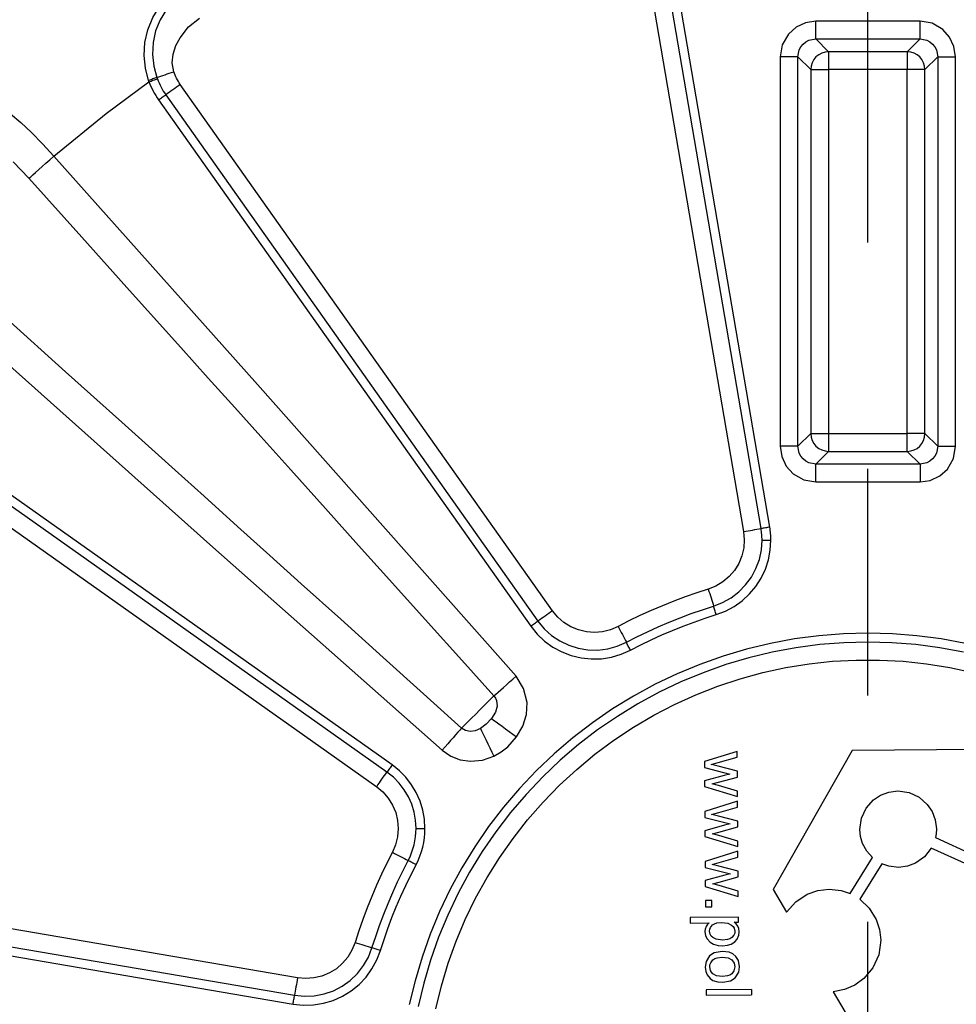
# Model space of a CAD drawing. Header units: millimetres. Extents: x 196 to 1773810, y -221320 to 153872.
# Tile 103 of 256: x 1115077 to 1115339, y -195476 to -195200. Entities that reach past the tile are written whole.
import ezdxf

# ---------------------------------------------------------------- set-up
doc = ezdxf.new("R2010")
doc.units = ezdxf.units.MM
doc.linetypes.add('CENTER', pattern=[50.8, 31.75, -6.35, 6.35, -6.35])
doc.layers.get('Defpoints').update_dxf_attribs({"lineweight": 18})
doc.layers.add('00_Основной', color=163, linetype='Continuous', lineweight=40)
doc.layers.add('ТМ-размеры', color=25, linetype='Continuous', lineweight=20)
doc.styles.add('SFINKS', font='SFINKS.shx', dxfattribs={"width": 0.7, "oblique": 15})
doc.dimstyles.new('кира-50', dxfattribs={"dimtxt": 150, "dimasz": 40, "dimexe": 15, "dimexo": 0, "dimgap": 20, "dimtad": 1, "dimdec": 0, "dimrnd": 5, "dimdsep": 46, "dimtxsty": 'SFINKS', "dimblk1": 'OBLIQUE', "dimblk2": 'OBLIQUE', "dimsah": 1, "dimcen": 2.5, "dimclrd": 252, "dimclre": 252, "dimclrt": 252, "dimadec": 0, "dimazin": 0, "dimtfac": 1, "dimtdec": 0, "dimtofl": 0, "dimtmove": 0, "dimatfit": 3, "dimldrblk": 'OBLIQUE', "dimfxl": 15, "dimtfill": 1, "dimtolj": 1, "dimtzin": 0, "dimlwd": 20, "dimlwe": 20, "dimarcsym": 0})

# ---------------------------------------------------------------- blocks, each defined once
blk = doc.blocks.new('_Oblique')
at = {"color": 0, "linetype": 'ByBlock', "lineweight": -2}
blk.add_line((-0.5, -0.5), (0.5, 0.5), dxfattribs=at)
blk = doc.blocks.new('*D45')
at = {"layer": 'Defpoints', "color": 0, "linetype": 'ByBlock', "lineweight": 50, "transparency": 16777216}
for p in [(1116184.64, -194508.84), (1114444.55, -195856.77), (1116184.64, -195857.67)]:
    blk.add_point(p, dxfattribs=at)
at = {"layer": 'ТМ-размеры', "color": 252, "linetype": 'ByBlock', "lineweight": 20, "transparency": 16777216}
for p, q in [((1114444.55, -195856.77), (1114444.55, -194493.84)), ((1116184.64, -195857.67), (1116184.64, -194493.84)), ((1114444.55, -194508.84), (1116184.64, -194508.84))]:
    blk.add_line(p, q, dxfattribs=at)
at = {"layer": 'ТМ-размеры', "color": 252, "linetype": 'ByBlock', "lineweight": 20, "transparency": 16777216, "xscale": 40, "yscale": 40, "zscale": 40, "rotation": 180}
blk.add_blockref('_Oblique', (1114444.55, -194508.84), dxfattribs=at)
at = {"layer": 'ТМ-размеры', "color": 252, "linetype": 'ByBlock', "lineweight": 20, "transparency": 16777216, "xscale": 40, "yscale": 40, "zscale": 40}
blk.add_blockref('_Oblique', (1116184.64, -194508.84), dxfattribs=at)
at = {"layer": 'ТМ-размеры', "color": 252, "linetype": 'ByBlock', "transparency": 16777216, "insert": (1115314.59, -194413.84), "char_height": 150, "attachment_point": 5, "style": 'SFINKS', "bg_fill": 3, "box_fill_scale": 1.1, "bg_fill_color": 256, "bg_fill_true_color": 13158600, "bg_fill_transparency": 0}
blk.add_mtext('\\A1;1740', dxfattribs=at)
blk = doc.blocks.new('*D46')
at = {"layer": 'Defpoints', "color": 0, "linetype": 'ByBlock', "lineweight": 50, "transparency": 16777216}
for p in [(1115314.64, -194978.27), (1115314.64, -203390.23), (1116748.98, -203390.23)]:
    blk.add_point(p, dxfattribs=at)
at = {"layer": 'ТМ-размеры', "color": 252, "linetype": 'ByBlock', "lineweight": 20, "transparency": 16777216}
for p, q in [((1115314.64, -194978.27), (1116763.98, -194978.27)), ((1116748.98, -194978.27), (1116748.98, -203390.23)), ((1115314.64, -203390.23), (1116763.98, -203390.23))]:
    blk.add_line(p, q, dxfattribs=at)
at = {"layer": 'ТМ-размеры', "color": 252, "linetype": 'ByBlock', "lineweight": 20, "transparency": 16777216, "xscale": 40, "yscale": 40, "zscale": 40}
for p, rotation in [((1116748.98, -194978.27), 90), ((1116748.98, -203390.23), 270)]:
    blk.add_blockref('_Oblique', p, dxfattribs=dict(at, rotation=rotation))
at = {"layer": 'ТМ-размеры', "color": 252, "linetype": 'ByBlock', "transparency": 16777216, "insert": (1116653.98, -199184.25), "char_height": 150, "attachment_point": 5, "rotation": 90, "style": 'SFINKS', "bg_fill": 3, "box_fill_scale": 1.1, "bg_fill_color": 256, "bg_fill_true_color": 13158600, "bg_fill_transparency": 0}
blk.add_mtext('\\A1;8410', dxfattribs=at)

msp = doc.modelspace()

# ---------------------------------------------------------------- linework, layer by layer
at = {"color": 252, "linetype": 'CENTER', "lineweight": 25, "ltscale": 10}
msp.add_line((1115314.64, -203390.23, 0.2), (1115314.64, -194978.28, 0.2), dxfattribs=at)
at = {"layer": '00_Основной', "color": 252, "lineweight": 25, "ltscale": 10}
for p, q in [((1115249.26, -195165.12, 0.2), (1115279.76, -195343.29, 0.2)), ((1115284.68, -195342.44, 0.2), (1115254.17, -195164.29, 0.2)), ((1115287.14, -195342.02, 0.2), (1115256.62, -195163.87, 0.2)), ((1115329.27, -195200.17, 0.2), (1115300.01, -195200.17, 0.2)), ((1115300.01, -195205.16, 0.2), (1115329.27, -195205.16, 0.2)), ((1115300.01, -195205.16, 0.2), (1115303.6, -195208.74, 0.2)), ((1115329.27, -195205.16, 0.2), (1115325.68, -195208.74, 0.2)), ((1115290.06, -195210.14, 0.2), (1115290.06, -195319.37, 0.2)), ((1115295.03, -195319.37, 0.2), (1115295.03, -195210.14, 0.2)), ((1115295.03, -195210.14, 0.2), (1115298.62, -195213.71, 0.2)), ((1115325.68, -195208.74, 0.2), (1115303.6, -195208.74, 0.2)), ((1115334.25, -195210.14, 0.2), (1115330.66, -195213.71, 0.2)), ((1115334.25, -195210.14, 0.2), (1115334.25, -195319.37, 0.2)), ((1115339.23, -195319.37, 0.2), (1115339.23, -195210.14, 0.2)), ((1115298.62, -195213.71, 0.2), (1115298.62, -195315.8, 0.2)), ((1115303.6, -195213.71, 0.2), (1115303.6, -195315.8, 0.2)), ((1115325.68, -195213.71, 0.2), (1115303.6, -195213.71, 0.2)), ((1115325.68, -195315.8, 0.2), (1115325.68, -195213.71, 0.2)), ((1115330.66, -195315.8, 0.2), (1115330.66, -195213.71, 0.2)), ((1115226.18, -195365.47, 0.2), (1115121.78, -195217.92, 0.2)), ((1115117.71, -195220.8, 0.2), (1115222.11, -195368.36, 0.2)), ((1115115.68, -195222.24, 0.2), (1115220.08, -195369.8, 0.2)), ((1115181.18, -195408.69, 0.2), (1115033.64, -195304.28, 0.2)), ((1115179.74, -195410.72, 0.2), (1115032.18, -195306.33, 0.2)), ((1115029.31, -195310.4, 0.2), (1115176.87, -195414.8, 0.2)), ((1115295.03, -195319.37, 0.2), (1115298.62, -195315.8, 0.2)), ((1115303.6, -195315.8, 0.2), (1115325.68, -195315.8, 0.2)), ((1115334.25, -195319.37, 0.2), (1115330.66, -195315.8, 0.2)), ((1115303.6, -195320.78, 0.2), (1115300.01, -195324.35, 0.2)), ((1115303.6, -195320.78, 0.2), (1115325.68, -195320.78, 0.2)), ((1115329.27, -195324.35, 0.2), (1115325.68, -195320.78, 0.2)), ((1115329.27, -195324.35, 0.2), (1115300.01, -195324.35, 0.2)), ((1115300.01, -195329.33, 0.2), (1115329.27, -195329.33, 0.2)), ((1115278, -195404.91, 0.2), (1115268.77, -195407.78, 0.2)), ((1115278, -195406.55, 0.2), (1115278, -195404.91, 0.2)), ((1115310.23, -195404.67, 0.2), (1115288.1, -195443.66, 0.2)), ((1115355.06, -195404.33, 0.2), (1115310.23, -195404.67, 0.2)), ((1115268.77, -195407.78, 0.2), (1115268.79, -195409.43, 0.2)), ((1115270.7, -195408.6, 0.2), (1115272.68, -195408.06, 0.2)), ((1115278.03, -195410.48, 0.2), (1115272.61, -195409.06, 0.2)), ((1115272.68, -195408.06, 0.2), (1115278, -195406.55, 0.2)), ((1115268.79, -195409.43, 0.2), (1115275.91, -195411.25, 0.2)), ((1115274.33, -195411.63, 0.2), (1115268.82, -195413.14, 0.2)), ((1115275.91, -195411.25, 0.2), (1115274.33, -195411.63, 0.2)), ((1115278.04, -195412.1, 0.2), (1115278.03, -195410.48, 0.2)), ((1115268.82, -195413.14, 0.2), (1115268.83, -195414.76, 0.2)), ((1115270.93, -195413.98, 0.2), (1115272.7, -195413.52, 0.2)), ((1115272.72, -195414.51, 0.2), (1115270.93, -195413.98, 0.2)), ((1115272.7, -195413.52, 0.2), (1115278.04, -195412.1, 0.2)), ((1115278.07, -195416.06, 0.2), (1115272.72, -195414.51, 0.2)), ((1115268.83, -195414.76, 0.2), (1115278.08, -195417.58, 0.2)), ((1115278.08, -195417.58, 0.2), (1115278.07, -195416.06, 0.2)), ((1115278.1, -195418.91, 0.2), (1115268.88, -195421.78, 0.2)), ((1115278.11, -195420.55, 0.2), (1115278.1, -195418.91, 0.2)), ((1115268.88, -195421.78, 0.2), (1115268.88, -195423.44, 0.2)), ((1115270.8, -195422.61, 0.2), (1115272.79, -195422.07, 0.2)), ((1115272.79, -195422.07, 0.2), (1115278.11, -195420.55, 0.2)), ((1115268.88, -195423.44, 0.2), (1115276.01, -195425.25, 0.2)), ((1115274.43, -195425.63, 0.2), (1115268.91, -195427.14, 0.2)), ((1115278.14, -195424.48, 0.2), (1115272.72, -195423.07, 0.2)), ((1115276.01, -195425.25, 0.2), (1115274.43, -195425.63, 0.2)), ((1115278.16, -195426.09, 0.2), (1115278.14, -195424.48, 0.2)), ((1115268.91, -195427.14, 0.2), (1115268.93, -195428.76, 0.2)), ((1115271.04, -195428, 0.2), (1115272.79, -195427.53, 0.2)), ((1115272.84, -195428.5, 0.2), (1115271.04, -195428, 0.2)), ((1115272.79, -195427.53, 0.2), (1115278.16, -195426.09, 0.2)), ((1115278.18, -195430.07, 0.2), (1115272.84, -195428.5, 0.2)), ((1115268.93, -195428.76, 0.2), (1115278.2, -195431.6, 0.2)), ((1115278.2, -195431.6, 0.2), (1115278.18, -195430.07, 0.2)), ((1115333.57, -195429.08, 0.2), (1115344.15, -195433.87, 0.2)), ((1115278.2, -195432.92, 0.2), (1115268.98, -195435.77, 0.2)), ((1115278.21, -195434.56, 0.2), (1115278.2, -195432.92, 0.2)), ((1115342.78, -195436.73, 0.2), (1115332.41, -195432.03, 0.2)), ((1115268.98, -195435.77, 0.2), (1115269, -195437.44, 0.2)), ((1115270.92, -195436.6, 0.2), (1115272.89, -195436.07, 0.2)), ((1115272.89, -195436.07, 0.2), (1115278.21, -195434.56, 0.2)), ((1115309.64, -195444.75, 0.2), (1115315.96, -195434.67, 0.2)), ((1115318.6, -195436.42, 0.2), (1115312.39, -195446.33, 0.2)), ((1115154.67, -195468.38, 0.2), (1114976.52, -195437.88, 0.2)), ((1115269, -195437.44, 0.2), (1115276.12, -195439.26, 0.2)), ((1115278.24, -195438.5, 0.2), (1115272.82, -195437.07, 0.2)), ((1115276.12, -195439.26, 0.2), (1115274.54, -195439.64, 0.2)), ((1115278.26, -195440.1, 0.2), (1115278.24, -195438.5, 0.2)), ((1115274.54, -195439.64, 0.2), (1115269.02, -195441.15, 0.2)), ((1115269.02, -195441.15, 0.2), (1115269.04, -195442.76, 0.2)), ((1115271.14, -195442, 0.2), (1115272.91, -195441.53, 0.2)), ((1115272.94, -195442.52, 0.2), (1115271.14, -195442, 0.2)), ((1115272.91, -195441.53, 0.2), (1115278.26, -195440.1, 0.2)), ((1114975.67, -195442.79, 0.2), (1115153.82, -195473.3, 0.2)), ((1115269.04, -195442.76, 0.2), (1115278.3, -195445.6, 0.2)), ((1115278.28, -195444.07, 0.2), (1115272.94, -195442.52, 0.2)), ((1115278.3, -195445.6, 0.2), (1115278.28, -195444.07, 0.2)), ((1115288.1, -195443.66, 0.2), (1115291.84, -195450.01, 0.2)), ((1114975.25, -195445.24, 0.2), (1115153.4, -195475.75, 0.2)), ((1115270.85, -195446.68, 0.2), (1115269.07, -195446.7, 0.2)), ((1115269.07, -195446.7, 0.2), (1115269.08, -195448.47, 0.2)), ((1115270.86, -195448.46, 0.2), (1115270.85, -195446.68, 0.2)), ((1115269.08, -195448.47, 0.2), (1115270.86, -195448.46, 0.2)), ((1115278.34, -195451.38, 0.2), (1115264.79, -195451.48, 0.2)), ((1115264.79, -195451.48, 0.2), (1115264.81, -195453.04, 0.2)), ((1115264.81, -195453.04, 0.2), (1115270.08, -195453.02, 0.2)), ((1115277.14, -195452.82, 0.2), (1115278.35, -195452.8, 0.2)), ((1115278.35, -195452.8, 0.2), (1115278.34, -195451.38, 0.2)), ((1115282.01, -195471.64, 0.2), (1115269.25, -195471.73, 0.2)), ((1115269.25, -195471.73, 0.2), (1115269.26, -195473.3, 0.2)), ((1115282.01, -195471.64, 0.2), (1115282.01, -195473.21, 0.2)), ((1115304.92, -195472.29, 0.2), (1115310.82, -195482.31, 0.2)), ((1115269.26, -195473.3, 0.2), (1115282.01, -195473.21, 0.2))]:
    msp.add_line(p, q, dxfattribs=at)
at = {"layer": '00_Основной', "color": 252, "lineweight": 25, "ltscale": 10, "elevation": 0.2}
for points in [[(1115112.89, -195216.81), (1115112.01, -195213.34), (1115111.66, -195209.78), (1115111.87, -195206.13), (1115112.65, -195202.6), (1115114.07, -195199.1), (1115116.06, -195195.94), (1115118.72, -195193.05), (1115121.83, -195190.72)], [(1115122.85, -195192.37), (1115120.14, -195194.42), (1115117.87, -195196.93), (1115116.1, -195199.79), (1115114.86, -195202.9), (1115114.16, -195206.17), (1115113.99, -195209.49), (1115114.36, -195212.79), (1115115.22, -195215.96)], [(1115119.94, -195214.33), (1115119.52, -195211.87), (1115119.79, -195209.39), (1115120.56, -195207.03), (1115121.7, -195204.82), (1115124.1, -195201.76), (1115127.14, -195199.34)], [(1115300.01, -195200.17), (1115297.14, -195200.6), (1115294.5, -195201.84), (1115292.34, -195203.79), (1115290.64, -195206.76), (1115290.06, -195210.14)], [(1115300.01, -195205.16), (1115300.01, -195204.98), (1115300.01, -195204.66), (1115300.01, -195204.18), (1115300.01, -195203.56), (1115300.01, -195202.81), (1115300.01, -195202), (1115300.01, -195201.09), (1115300.01, -195200.17)], [(1115339.23, -195210.14), (1115338.79, -195207.26), (1115337.56, -195204.62), (1115335.62, -195202.46), (1115332.64, -195200.77), (1115329.27, -195200.17)], [(1115329.27, -195205.16), (1115329.27, -195204.98), (1115329.27, -195204.66), (1115329.27, -195204.18), (1115329.27, -195203.56), (1115329.27, -195202.81), (1115329.27, -195202), (1115329.27, -195201.09), (1115329.27, -195200.17)], [(1115295.03, -195210.14), (1115295.4, -195208.22), (1115295.86, -195207.34), (1115296.49, -195206.6), (1115297.24, -195205.99), (1115298.1, -195205.52), (1115300.01, -195205.16)], [(1115329.27, -195205.16), (1115331.18, -195205.52), (1115332.05, -195205.99), (1115332.8, -195206.6), (1115333.42, -195207.34), (1115333.88, -195208.22), (1115334.25, -195210.14)], [(1115295.03, -195210.14), (1115294.88, -195210.14), (1115294.54, -195210.14), (1115294.06, -195210.14), (1115293.44, -195210.14), (1115292.7, -195210.14), (1115291.87, -195210.14), (1115290.98, -195210.14), (1115290.06, -195210.14)], [(1115303.6, -195208.74), (1115302.62, -195208.84), (1115301.69, -195209.12), (1115300.85, -195209.59), (1115300.08, -195210.21), (1115299.46, -195210.96), (1115299.01, -195211.82), (1115298.72, -195212.75), (1115298.62, -195213.71)], [(1115303.6, -195208.74), (1115303.6, -195208.9), (1115303.6, -195209.23), (1115303.6, -195209.71), (1115303.6, -195210.33), (1115303.6, -195211.07), (1115303.6, -195211.9), (1115303.6, -195212.79), (1115303.6, -195213.71)], [(1115330.66, -195213.71), (1115330.56, -195212.75), (1115330.28, -195211.82), (1115329.82, -195210.96), (1115329.2, -195210.21), (1115328.43, -195209.59), (1115327.59, -195209.12), (1115326.66, -195208.84), (1115325.68, -195208.74)], [(1115325.68, -195208.74), (1115325.68, -195208.9), (1115325.68, -195209.23), (1115325.68, -195209.71), (1115325.68, -195210.33), (1115325.68, -195211.07), (1115325.68, -195211.9), (1115325.68, -195212.79), (1115325.68, -195213.71)], [(1115334.25, -195210.14), (1115334.4, -195210.14), (1115334.74, -195210.14), (1115335.22, -195210.14), (1115335.84, -195210.14), (1115336.58, -195210.14), (1115337.41, -195210.14), (1115338.3, -195210.14), (1115339.23, -195210.14)], [(1115115.22, -195215.96), (1115114.95, -195216.06), (1115114.68, -195216.16), (1115114.38, -195216.26), (1115114.1, -195216.37), (1115113.8, -195216.49), (1115113.49, -195216.6), (1115113.2, -195216.7), (1115112.89, -195216.81)], [(1115115.22, -195215.96), (1115115.76, -195215.77), (1115116.33, -195215.58), (1115116.91, -195215.37), (1115117.5, -195215.18), (1115118.09, -195214.96), (1115118.7, -195214.75), (1115119.32, -195214.54), (1115119.94, -195214.33)], [(1115115.22, -195215.96), (1115115.28, -195216.16), (1115115.34, -195216.32)], [(1115121.78, -195217.92), (1115121.5, -195217.5), (1115121.23, -195217.08), (1115120.97, -195216.64), (1115120.73, -195216.19), (1115120.51, -195215.74), (1115120.3, -195215.27), (1115120.11, -195214.81), (1115119.94, -195214.33)], [(1115298.62, -195213.71), (1115298.79, -195213.71), (1115299.11, -195213.71), (1115299.59, -195213.71), (1115300.22, -195213.71), (1115300.96, -195213.71), (1115301.78, -195213.71), (1115302.68, -195213.71), (1115303.6, -195213.71)], [(1115330.66, -195213.71), (1115330.49, -195213.71), (1115330.17, -195213.71), (1115329.69, -195213.71), (1115329.07, -195213.71), (1115328.32, -195213.71), (1115327.5, -195213.71), (1115326.6, -195213.71), (1115325.68, -195213.71)], [(1115086.29, -195238), (1115101, -195226.02), (1115113, -195217.18)], [(1115113, -195217.18), (1115112.94, -195216.97), (1115112.89, -195216.81)], [(1115113, -195217.18), (1115113.31, -195217.06), (1115113.62, -195216.95), (1115113.92, -195216.84), (1115114.21, -195216.73), (1115114.51, -195216.63), (1115114.79, -195216.52), (1115115.07, -195216.42), (1115115.34, -195216.32)], [(1115113, -195217.18), (1115113.27, -195217.84), (1115113.55, -195218.5), (1115113.85, -195219.15), (1115114.17, -195219.8), (1115114.52, -195220.42), (1115114.88, -195221.04), (1115115.27, -195221.65), (1115115.68, -195222.24)], [(1115115.34, -195216.32), (1115115.58, -195216.91), (1115115.82, -195217.49), (1115116.09, -195218.07), (1115116.39, -195218.64), (1115116.68, -195219.2), (1115117.01, -195219.75), (1115117.34, -195220.28), (1115117.71, -195220.8)], [(1115121.78, -195217.92), (1115121.26, -195218.31), (1115120.72, -195218.67), (1115120.2, -195219.06), (1115119.67, -195219.42), (1115119.16, -195219.78), (1115118.67, -195220.13), (1115118.18, -195220.48), (1115117.71, -195220.8)], [(1115115.68, -195222.24), (1115115.94, -195222.06), (1115116.2, -195221.88), (1115116.47, -195221.69), (1115116.72, -195221.51), (1115116.98, -195221.33), (1115117.23, -195221.14), (1115117.47, -195220.97), (1115117.71, -195220.8)], [(1115074.12, -195226.14), (1115077.02, -195228.58), (1115080.02, -195231.39), (1115083.13, -195234.54), (1115086.29, -195238)], [(1115079.33, -195244.23), (1115079.81, -195243.8), (1115080.43, -195243.24), (1115081.19, -195242.56), (1115082.07, -195241.79), (1115083.04, -195240.91), (1115084.08, -195239.98), (1115085.17, -195239.01), (1115086.29, -195238)], [(1115215.96, -195383.86), (1115143.46, -195302.07), (1115086.29, -195238)], [(1115074.91, -195239.57), (1115079.33, -195244.23)], [(1115079.33, -195244.23), (1115094.19, -195260.77), (1115108.38, -195276.58), (1115121.94, -195291.67), (1115129.64, -195300.24), (1115137.1, -195308.53), (1115144.34, -195316.59), (1115152.76, -195325.98), (1115162.49, -195336.78), (1115171.8, -195347.15), (1115181.34, -195357.75), (1115191.29, -195368.82), (1115200.76, -195379.33), (1115209.74, -195389.32)], [(1115200.7, -195398.36), (1115190, -195388.74), (1115178.7, -195378.55), (1115166.78, -195367.83), (1115155.71, -195357.89), (1115146.94, -195349.99), (1115137.84, -195341.82), (1115128.44, -195333.37), (1115120.35, -195326.1), (1115105.36, -195312.64), (1115089.58, -195298.46), (1115073, -195283.56), (1115055.61, -195267.95)], [(1115049.39, -195274.91), (1115130.95, -195347.65), (1115195.24, -195404.57)], [(1115298.62, -195315.8), (1115298.72, -195316.78), (1115299.01, -195317.7), (1115299.46, -195318.55), (1115300.08, -195319.32), (1115300.85, -195319.94), (1115301.69, -195320.39), (1115302.62, -195320.68), (1115303.6, -195320.78)], [(1115298.62, -195315.8), (1115298.79, -195315.8), (1115299.11, -195315.8), (1115299.59, -195315.8), (1115300.22, -195315.8), (1115300.96, -195315.8), (1115301.78, -195315.8), (1115302.68, -195315.8), (1115303.6, -195315.8)], [(1115303.6, -195315.8), (1115303.6, -195316.72), (1115303.6, -195317.61), (1115303.6, -195318.44), (1115303.6, -195319.17), (1115303.6, -195319.81), (1115303.6, -195320.29), (1115303.6, -195320.61), (1115303.6, -195320.78)], [(1115325.68, -195320.78), (1115326.66, -195320.68), (1115327.59, -195320.39), (1115328.43, -195319.94), (1115329.2, -195319.32), (1115329.82, -195318.55), (1115330.28, -195317.7), (1115330.56, -195316.78), (1115330.66, -195315.8)], [(1115325.68, -195320.78), (1115325.68, -195320.61), (1115325.68, -195320.29), (1115325.68, -195319.81), (1115325.68, -195319.17), (1115325.68, -195318.44), (1115325.68, -195317.61), (1115325.68, -195316.72), (1115325.68, -195315.8)], [(1115330.66, -195315.8), (1115330.49, -195315.8), (1115330.17, -195315.8), (1115329.69, -195315.8), (1115329.07, -195315.8), (1115328.32, -195315.8), (1115327.5, -195315.8), (1115326.6, -195315.8), (1115325.68, -195315.8)], [(1115290.06, -195319.37), (1115290.49, -195322.26), (1115291.72, -195324.9), (1115293.66, -195327.06), (1115296.64, -195328.76), (1115300.01, -195329.33)], [(1115295.03, -195319.37), (1115294.88, -195319.37), (1115294.54, -195319.37), (1115294.06, -195319.37), (1115293.44, -195319.37), (1115292.7, -195319.37), (1115291.87, -195319.37), (1115290.98, -195319.37), (1115290.06, -195319.37)], [(1115300.01, -195324.35), (1115298.1, -195323.98), (1115297.24, -195323.53), (1115296.49, -195322.91), (1115295.86, -195322.16), (1115295.4, -195321.3), (1115295.03, -195319.37)], [(1115329.27, -195329.33), (1115332.14, -195328.91), (1115334.78, -195327.68), (1115336.94, -195325.74), (1115338.64, -195322.76), (1115339.23, -195319.37)], [(1115334.25, -195319.37), (1115333.88, -195321.3), (1115333.42, -195322.16), (1115332.8, -195322.91), (1115332.05, -195323.53), (1115331.18, -195323.98), (1115329.27, -195324.35)], [(1115334.25, -195319.37), (1115334.4, -195319.37), (1115334.74, -195319.37), (1115335.22, -195319.37), (1115335.84, -195319.37), (1115336.58, -195319.37), (1115337.41, -195319.37), (1115338.3, -195319.37), (1115339.23, -195319.37)], [(1115300.01, -195329.33), (1115300.01, -195328.42), (1115300.01, -195327.53), (1115300.01, -195326.7), (1115300.01, -195325.96), (1115300.01, -195325.34), (1115300.01, -195324.86), (1115300.01, -195324.52), (1115300.01, -195324.35)], [(1115329.27, -195324.35), (1115329.27, -195324.52), (1115329.27, -195324.86), (1115329.27, -195325.34), (1115329.27, -195325.96), (1115329.27, -195326.7), (1115329.27, -195327.53), (1115329.27, -195328.42), (1115329.27, -195329.33)], [(1115279.76, -195343.29), (1115280.41, -195343.18), (1115281.05, -195343.06), (1115281.68, -195342.95), (1115282.3, -195342.85), (1115282.92, -195342.74), (1115283.53, -195342.64), (1115284.11, -195342.54), (1115284.68, -195342.44)], [(1115287.14, -195342.02), (1115286.82, -195342.07), (1115286.5, -195342.13), (1115286.18, -195342.19), (1115285.88, -195342.24), (1115285.56, -195342.29), (1115285.25, -195342.34), (1115284.97, -195342.4), (1115284.68, -195342.44)], [(1115284.96, -195345.7), (1115284.96, -195345.29), (1115284.94, -195344.88), (1115284.92, -195344.48), (1115284.89, -195344.06), (1115284.84, -195343.66), (1115284.8, -195343.26), (1115284.74, -195342.85), (1115284.68, -195342.44)], [(1115287.46, -195345.7), (1115287.46, -195345.25), (1115287.43, -195344.78), (1115287.41, -195344.32), (1115287.37, -195343.85), (1115287.33, -195343.4), (1115287.27, -195342.94), (1115287.22, -195342.48), (1115287.14, -195342.02)], [(1115279.76, -195343.29), (1115279.98, -195345.56), (1115279.81, -195347.86), (1115279.28, -195350.09), (1115278.41, -195352.21), (1115277.22, -195354.16), (1115275.73, -195355.9), (1115273.98, -195357.37), (1115272, -195358.56), (1115269.89, -195359.42)], [(1115271.37, -195364.17), (1115273.91, -195363.18), (1115276.28, -195361.84), (1115278.44, -195360.19), (1115280.34, -195358.25), (1115281.96, -195356.04), (1115283.25, -195353.65), (1115284.2, -195351.09), (1115284.77, -195348.42), (1115284.96, -195345.7)], [(1115272.1, -195366.56), (1115274.7, -195365.57), (1115277.14, -195364.26), (1115279.38, -195362.65), (1115281.43, -195360.77), (1115283.21, -195358.66), (1115284.7, -195356.33), (1115285.89, -195353.82), (1115286.75, -195351.19), (1115287.27, -195348.47), (1115287.46, -195345.7)], [(1115284.96, -195345.7), (1115285.25, -195345.7), (1115285.55, -195345.7), (1115285.85, -195345.7), (1115286.16, -195345.7), (1115286.48, -195345.7), (1115286.8, -195345.7), (1115287.13, -195345.7), (1115287.46, -195345.7)], [(1115269.89, -195359.42), (1115266.63, -195360.46), (1115263.38, -195361.6), (1115260.18, -195362.8), (1115256.99, -195364.08), (1115253.84, -195365.43), (1115250.72, -195366.84), (1115247.63, -195368.34), (1115244.57, -195369.89)], [(1115269.89, -195359.42), (1115270.07, -195360.04), (1115270.27, -195360.66), (1115270.46, -195361.27), (1115270.65, -195361.87), (1115270.83, -195362.48), (1115271.02, -195363.06), (1115271.2, -195363.62), (1115271.37, -195364.17)], [(1115246.9, -195374.3), (1115249.85, -195372.81), (1115252.84, -195371.36), (1115255.85, -195369.99), (1115258.9, -195368.69), (1115261.97, -195367.45), (1115265.08, -195366.29), (1115268.21, -195365.2), (1115271.37, -195364.17)], [(1115272.1, -195366.56), (1115272, -195366.25), (1115271.92, -195365.94), (1115271.82, -195365.63), (1115271.72, -195365.33), (1115271.62, -195365.02), (1115271.54, -195364.74), (1115271.45, -195364.46), (1115271.37, -195364.17)], [(1115226.18, -195365.47), (1115225.65, -195365.85), (1115225.13, -195366.23), (1115224.59, -195366.6), (1115224.08, -195366.97), (1115223.56, -195367.34), (1115223.07, -195367.69), (1115222.59, -195368.02), (1115222.11, -195368.36)], [(1115244.57, -195369.89), (1115242.47, -195370.79), (1115240.24, -195371.34), (1115237.97, -195371.54), (1115235.68, -195371.37), (1115233.45, -195370.83), (1115231.34, -195369.94), (1115229.39, -195368.74), (1115227.65, -195367.24), (1115226.18, -195365.47)], [(1115248.06, -195376.52), (1115250.96, -195375.04), (1115253.9, -195373.61), (1115256.86, -195372.27), (1115259.85, -195370.99), (1115262.87, -195369.78), (1115265.94, -195368.63), (1115269.01, -195367.56), (1115272.1, -195366.56)], [(1115220.08, -195369.8), (1115220.34, -195369.61), (1115220.61, -195369.42), (1115220.86, -195369.24), (1115221.13, -195369.06), (1115221.39, -195368.87), (1115221.64, -195368.7), (1115221.88, -195368.52), (1115222.11, -195368.36)], [(1115220.08, -195369.8), (1115221.87, -195372.02), (1115223.94, -195373.98), (1115226.26, -195375.66), (1115228.77, -195377.02), (1115231.42, -195378.04), (1115234.2, -195378.71), (1115237.04, -195379), (1115239.89, -195378.93), (1115242.71, -195378.48), (1115245.45, -195377.68), (1115248.06, -195376.52)], [(1115222.11, -195368.36), (1115223.87, -195370.51), (1115225.93, -195372.38), (1115228.23, -195373.94), (1115230.73, -195375.15), (1115233.38, -195376), (1115236.13, -195376.45), (1115238.91, -195376.51), (1115241.66, -195376.15), (1115244.34, -195375.42), (1115246.9, -195374.3)], [(1115244.57, -195369.89), (1115244.88, -195370.47), (1115245.18, -195371.04), (1115245.48, -195371.62), (1115245.77, -195372.18), (1115246.07, -195372.74), (1115246.35, -195373.28), (1115246.63, -195373.8), (1115246.9, -195374.3)], [(1115341.98, -195374.64), (1115335.21, -195373.39), (1115328.39, -195372.5), (1115321.52, -195371.95), (1115314.65, -195371.78), (1115307.76, -195371.95), (1115300.9, -195372.5), (1115294.07, -195373.39), (1115287.3, -195374.64), (1115280.61, -195376.25), (1115274.01, -195378.21), (1115267.52, -195380.5), (1115261.17, -195383.14), (1115254.94, -195386.1), (1115248.9, -195389.39), (1115243.03, -195392.99), (1115237.36, -195396.88), (1115231.9, -195401.07), (1115226.66, -195405.55), (1115221.67, -195410.29), (1115216.93, -195415.28), (1115212.46, -195420.5), (1115208.26, -195425.98), (1115204.37, -195431.65), (1115200.77, -195437.51), (1115197.48, -195443.56), (1115194.52, -195449.77), (1115191.9, -195456.14), (1115189.6, -195462.63), (1115187.63, -195469.23), (1115186.02, -195475.92)], [(1115341.46, -195377.08), (1115334.81, -195375.86), (1115328.12, -195374.97), (1115321.39, -195374.45), (1115314.65, -195374.26), (1115307.89, -195374.45), (1115301.16, -195374.97), (1115294.47, -195375.86), (1115287.82, -195377.08), (1115281.26, -195378.66), (1115274.78, -195380.58), (1115268.42, -195382.84), (1115262.18, -195385.42), (1115256.09, -195388.33), (1115250.14, -195391.55), (1115244.39, -195395.08), (1115238.83, -195398.9), (1115233.46, -195403.01), (1115228.33, -195407.4), (1115223.43, -195412.05), (1115218.78, -195416.95), (1115214.4, -195422.08), (1115210.28, -195427.43), (1115206.46, -195433.01), (1115202.93, -195438.76), (1115199.71, -195444.69), (1115196.8, -195450.79), (1115194.22, -195457.04), (1115191.96, -195463.4), (1115190.05, -195469.86), (1115188.46, -195476.44)], [(1115248.06, -195376.52), (1115247.9, -195376.22), (1115247.76, -195375.94), (1115247.6, -195375.66), (1115247.45, -195375.38), (1115247.31, -195375.1), (1115247.17, -195374.83), (1115247.03, -195374.56), (1115246.9, -195374.3)], [(1115193.45, -195477.05), (1115195.01, -195470.63), (1115196.92, -195464.3), (1115199.16, -195458.1), (1115201.72, -195452.02), (1115204.61, -195446.09), (1115207.81, -195440.3), (1115211.31, -195434.72), (1115215.11, -195429.31), (1115219.18, -195424.12), (1115223.53, -195419.15), (1115228.13, -195414.42), (1115232.99, -195409.94), (1115238.07, -195405.73), (1115243.37, -195401.79), (1115248.86, -195398.14), (1115254.56, -195394.78), (1115260.42, -195391.75), (1115266.43, -195389.01), (1115272.57, -195386.61), (1115278.85, -195384.54), (1115285.21, -195382.8), (1115291.66, -195381.4), (1115298.18, -195380.36), (1115304.74, -195379.65), (1115311.34, -195379.3), (1115317.94, -195379.3), (1115324.54, -195379.65), (1115331.1, -195380.36), (1115337.62, -195381.4), (1115344.07, -195382.8)], [(1115209.74, -195389.32), (1115210.31, -195388.82), (1115210.94, -195388.26), (1115211.66, -195387.62), (1115212.44, -195386.95), (1115213.27, -195386.22), (1115214.15, -195385.44), (1115215.04, -195384.66), (1115215.96, -195383.86)], [(1115216.12, -195400.85), (1115217.84, -195397.87), (1115218.86, -195394.6), (1115219.03, -195391.18), (1115218.08, -195387.27), (1115215.96, -195383.86)], [(1115209.74, -195389.32), (1115208.98, -195390.08), (1115208.04, -195391.03), (1115206.96, -195392.1), (1115205.81, -195393.26), (1115204.64, -195394.43), (1115203.48, -195395.58), (1115202.41, -195396.66), (1115201.46, -195397.6), (1115200.7, -195398.36)], [(1115209.74, -195389.32), (1115210.2, -195389.94), (1115210.51, -195390.66), (1115210.68, -195392.24), (1115210.21, -195393.95), (1115209.08, -195395.71)], [(1115209.08, -195395.71), (1115207.59, -195397.26), (1115205.98, -195398.48)], [(1115209.08, -195395.71), (1115209.66, -195396.14), (1115210.37, -195396.64), (1115211.16, -195397.22), (1115212.04, -195397.87), (1115213, -195398.56), (1115214.01, -195399.3), (1115215.05, -195400.07), (1115216.12, -195400.85)], [(1115200.7, -195398.36), (1115200.21, -195398.93), (1115199.64, -195399.56), (1115199.01, -195400.28), (1115198.33, -195401.06), (1115197.6, -195401.89), (1115196.83, -195402.75), (1115196.04, -195403.66), (1115195.24, -195404.57)], [(1115205.98, -195398.48), (1115204.51, -195399.13), (1115203.11, -195399.31), (1115201.82, -195399.04), (1115200.7, -195398.36)], [(1115205.98, -195398.48), (1115206.29, -195399.14), (1115206.67, -195399.92), (1115207.09, -195400.79), (1115207.57, -195401.78), (1115208.08, -195402.82), (1115208.62, -195403.92), (1115209.17, -195405.08), (1115209.73, -195406.24)], [(1115209.73, -195406.24), (1115211.78, -195405.05), (1115213.64, -195403.6), (1115216.12, -195400.85)], [(1115195.24, -195404.57), (1115197.62, -195406.21), (1115200.3, -195407.27), (1115203.17, -195407.69), (1115206.53, -195407.37), (1115209.73, -195406.24)], [(1115181.18, -195408.69), (1115181, -195408.96), (1115180.8, -195409.23), (1115180.62, -195409.48), (1115180.44, -195409.75), (1115180.25, -195410.01), (1115180.08, -195410.25), (1115179.92, -195410.5), (1115179.74, -195410.72)], [(1115190.41, -195426.52), (1115190.26, -195423.92), (1115189.79, -195421.35), (1115189.02, -195418.87), (1115187.97, -195416.48), (1115186.63, -195414.24), (1115185.04, -195412.18), (1115183.22, -195410.32), (1115181.18, -195408.69)], [(1115272.61, -195409.06), (1115271.14, -195408.71), (1115270.7, -195408.6)], [(1115176.87, -195414.8), (1115177.23, -195414.27), (1115177.62, -195413.73), (1115177.98, -195413.21), (1115178.35, -195412.69), (1115178.72, -195412.18), (1115179.07, -195411.68), (1115179.41, -195411.19), (1115179.74, -195410.72)], [(1115187.92, -195426.52), (1115187.78, -195424.22), (1115187.36, -195421.94), (1115186.69, -195419.74), (1115185.76, -195417.63), (1115184.57, -195415.65), (1115183.16, -195413.82), (1115181.55, -195412.16), (1115179.74, -195410.72)], [(1115176.87, -195414.8), (1115178.62, -195416.27), (1115180.12, -195418.01), (1115181.34, -195419.96), (1115182.22, -195422.06), (1115182.75, -195424.29), (1115182.92, -195426.57), (1115182.74, -195428.86), (1115182.17, -195431.09), (1115181.28, -195433.19)], [(1115312.39, -195426.78), (1115312.86, -195423.61), (1115314.17, -195420.8), (1115316.2, -195418.52), (1115318.22, -195417.18), (1115320.52, -195416.3), (1115323.04, -195415.99)], [(1115323.04, -195415.99), (1115326.22, -195416.44), (1115329.03, -195417.75), (1115331.31, -195419.8), (1115332.67, -195421.8), (1115333.53, -195424.1), (1115333.85, -195426.63)], [(1115272.72, -195423.07), (1115271.26, -195422.71), (1115270.8, -195422.61)], [(1115185.7, -195435.52), (1115186.21, -195434.46), (1115186.66, -195433.39), (1115187.04, -195432.27), (1115187.35, -195431.14), (1115187.59, -195430), (1115187.78, -195428.84), (1115187.87, -195427.69), (1115187.92, -195426.52)], [(1115187.9, -195436.68), (1115188.48, -195435.49), (1115188.99, -195434.26), (1115189.41, -195433.02), (1115189.78, -195431.75), (1115190.05, -195430.45), (1115190.24, -195429.16), (1115190.37, -195427.84), (1115190.41, -195426.52)], [(1115187.92, -195426.52), (1115188.2, -195426.52), (1115188.49, -195426.52), (1115188.8, -195426.52), (1115189.12, -195426.52), (1115189.44, -195426.52), (1115189.75, -195426.52), (1115190.09, -195426.52), (1115190.41, -195426.52)], [(1115315.96, -195434.67), (1115314.34, -195432.85), (1115313.16, -195430.69), (1115312.6, -195428.8), (1115312.39, -195426.78)], [(1115333.85, -195426.63), (1115333.75, -195428.03), (1115333.57, -195429.08)], [(1115181.28, -195433.19), (1115179.72, -195436.24), (1115178.22, -195439.33), (1115176.81, -195442.45), (1115175.46, -195445.61), (1115174.18, -195448.78), (1115172.98, -195452), (1115171.86, -195455.23), (1115170.8, -195458.49)], [(1115181.28, -195433.19), (1115181.86, -195433.5), (1115182.43, -195433.8), (1115183, -195434.09), (1115183.57, -195434.39), (1115184.12, -195434.69), (1115184.66, -195434.97), (1115185.18, -195435.25), (1115185.7, -195435.52)], [(1115332.41, -195432.03), (1115330.52, -195434.46), (1115328.02, -195436.24), (1115325.72, -195437.11), (1115323.2, -195437.44)], [(1115175.55, -195459.97), (1115176.58, -195456.83), (1115177.67, -195453.7), (1115178.84, -195450.59), (1115180.07, -195447.51), (1115181.37, -195444.46), (1115182.75, -195441.44), (1115184.19, -195438.47), (1115185.7, -195435.52)], [(1115177.94, -195460.72), (1115178.94, -195457.62), (1115180.01, -195454.54), (1115181.16, -195451.49), (1115182.37, -195448.47), (1115183.65, -195445.48), (1115185.01, -195442.5), (1115186.42, -195439.57), (1115187.9, -195436.68)], [(1115187.9, -195436.68), (1115187.62, -195436.52), (1115187.32, -195436.36), (1115187.04, -195436.22), (1115186.76, -195436.07), (1115186.49, -195435.93), (1115186.21, -195435.79), (1115185.95, -195435.65), (1115185.7, -195435.52)], [(1115272.82, -195437.07), (1115271.36, -195436.72), (1115270.92, -195436.6)], [(1115323.2, -195437.44), (1115320.53, -195437.11), (1115318.6, -195436.42)], [(1115291.84, -195450.01), (1115294.4, -195447.1), (1115297.63, -195444.96), (1115300.56, -195443.92), (1115303.75, -195443.55)], [(1115303.75, -195443.55), (1115307.16, -195443.93), (1115309.64, -195444.75)], [(1115312.39, -195446.33), (1115315.04, -195448.87), (1115316.98, -195452), (1115317.92, -195454.8), (1115318.26, -195457.83)], [(1115270.08, -195453.02), (1115269.58, -195453.54), (1115269.25, -195454.03)], [(1115271.06, -195453.58), (1115271.61, -195453.23), (1115272.3, -195452.99), (1115273.68, -195452.85)], [(1115273.68, -195452.85), (1115275.4, -195453.07), (1115276.39, -195453.6)], [(1115278.2, -195453.95), (1115277.69, -195453.28), (1115277.14, -195452.82)], [(1115269.25, -195454.03), (1115269, -195454.78), (1115268.94, -195455.44)], [(1115268.94, -195455.44), (1115269.14, -195456.62), (1115269.55, -195457.48)], [(1115270.21, -195455.33), (1115270.28, -195454.78), (1115270.48, -195454.27), (1115271.06, -195453.58)], [(1115271.12, -195457.11), (1115270.69, -195456.67), (1115270.4, -195456.19), (1115270.21, -195455.33)], [(1115276.39, -195453.6), (1115276.84, -195454.03), (1115277.15, -195454.51), (1115277.34, -195455.34)], [(1115277.34, -195455.34), (1115277.28, -195455.88), (1115277.07, -195456.39), (1115276.48, -195457.08)], [(1115277.97, -195457.58), (1115278.45, -195456.48), (1115278.56, -195455.49)], [(1115278.56, -195455.49), (1115278.45, -195454.56), (1115278.2, -195453.95)], [(1115170.8, -195458.49), (1115169.94, -195460.62), (1115168.77, -195462.58), (1115167.28, -195464.33), (1115165.55, -195465.83), (1115163.59, -195467.03), (1115161.47, -195467.9), (1115159.24, -195468.43), (1115156.96, -195468.58), (1115154.67, -195468.38)], [(1115170.8, -195458.49), (1115171.42, -195458.69), (1115172.04, -195458.89), (1115172.66, -195459.07), (1115173.27, -195459.27), (1115173.86, -195459.45), (1115174.44, -195459.64), (1115175, -195459.8), (1115175.55, -195459.97)], [(1115269.55, -195457.48), (1115270.41, -195458.41), (1115271.3, -195458.94)], [(1115273.84, -195457.83), (1115272.07, -195457.6), (1115271.12, -195457.11)], [(1115276.48, -195457.08), (1115275.93, -195457.43), (1115275.22, -195457.67), (1115273.84, -195457.83)], [(1115276.28, -195458.96), (1115277.35, -195458.28), (1115277.97, -195457.58)], [(1115318.26, -195457.83), (1115317.7, -195461.94), (1115316.06, -195465.58), (1115313.52, -195468.61), (1115311.01, -195470.43), (1115308.11, -195471.68), (1115304.92, -195472.29)], [(1115153.4, -195475.75), (1115156.25, -195476.06), (1115159.1, -195475.98), (1115161.92, -195475.52), (1115164.65, -195474.72), (1115167.26, -195473.56), (1115169.7, -195472.07), (1115171.91, -195470.28), (1115173.88, -195468.2), (1115175.55, -195465.89), (1115176.92, -195463.39), (1115177.94, -195460.72)], [(1115153.82, -195473.3), (1115156.59, -195473.56), (1115159.37, -195473.44), (1115162.11, -195472.91), (1115164.73, -195472.01), (1115167.2, -195470.73), (1115169.46, -195469.1), (1115171.46, -195467.18), (1115173.17, -195464.98), (1115174.54, -195462.57), (1115175.55, -195459.97)], [(1115177.94, -195460.72), (1115177.63, -195460.62), (1115177.32, -195460.52), (1115177.01, -195460.44), (1115176.71, -195460.34), (1115176.42, -195460.24), (1115176.12, -195460.16), (1115175.84, -195460.07), (1115175.55, -195459.97)], [(1115273.8, -195460.99), (1115271.52, -195461.38), (1115270.22, -195462.22)], [(1115271.3, -195458.94), (1115272.67, -195459.34), (1115273.85, -195459.42)], [(1115277.59, -195462.39), (1115276.8, -195461.71), (1115275.78, -195461.24), (1115273.8, -195460.99)], [(1115273.85, -195459.42), (1115275.26, -195459.27), (1115276.28, -195458.96)], [(1115270.22, -195462.22), (1115269.24, -195463.8), (1115269.01, -195465.36)], [(1115270.3, -195465.35), (1115270.35, -195464.72), (1115270.56, -195464.15), (1115271.16, -195463.39)], [(1115271.16, -195463.39), (1115271.72, -195463.01), (1115272.41, -195462.75), (1115273.81, -195462.6)], [(1115273.81, -195462.6), (1115275.5, -195462.82), (1115276.45, -195463.35)], [(1115276.45, -195463.35), (1115277.17, -195464.33), (1115277.34, -195465.29)], [(1115278.64, -195465.28), (1115278.31, -195463.53), (1115277.59, -195462.39)], [(1115269.01, -195465.36), (1115269.2, -195466.65), (1115269.59, -195467.58)], [(1115271.18, -195467.28), (1115270.76, -195466.82), (1115270.46, -195466.3), (1115270.3, -195465.35)], [(1115277.34, -195465.29), (1115277.07, -195466.48), (1115276.48, -195467.24)], [(1115277.42, -195468.41), (1115278.41, -195466.83), (1115278.64, -195465.28)], [(1115154.67, -195468.38), (1115154.56, -195469.02), (1115154.44, -195469.67), (1115154.34, -195470.3), (1115154.23, -195470.92), (1115154.13, -195471.54), (1115154.02, -195472.14), (1115153.92, -195472.73), (1115153.82, -195473.3)], [(1115269.59, -195467.58), (1115270.38, -195468.57), (1115271.18, -195469.13)], [(1115273.9, -195468.04), (1115272.16, -195467.8), (1115271.18, -195467.28)], [(1115271.18, -195469.13), (1115272.57, -195469.54), (1115273.99, -195469.64)], [(1115276.48, -195467.24), (1115275.93, -195467.62), (1115275.24, -195467.88), (1115273.9, -195468.04)], [(1115273.99, -195469.64), (1115276.15, -195469.24), (1115277.42, -195468.41)], [(1115153.4, -195475.75), (1115153.46, -195475.44), (1115153.51, -195475.12), (1115153.57, -195474.8), (1115153.62, -195474.48), (1115153.68, -195474.18), (1115153.72, -195473.87), (1115153.78, -195473.58), (1115153.82, -195473.3)]]:
    msp.add_lwpolyline(points, dxfattribs=at)

# ---------------------------------------------------------------- next in the draw order: dimensions: what is measured, and where the dimension line sits
at = {"layer": 'ТМ-размеры', "color": 3, "linetype": 'ByBlock'}
dim = msp.add_linear_dim(base=(1116184.64, -194508.84, 0.2), p1=(1114444.55, -195856.77, 0.2), p2=(1116184.64, -195857.67, 0.2), dimstyle='кира-50', dxfattribs=at)
dim.commit()
dim.dimension.update_dxf_attribs({"geometry": '*D45', "text_midpoint": (1115314.59, -194508.84, 0.2), "dimtype": 160})

# ---------------------------------------------------------------- next in the draw order: dimensions: what is measured, and where the dimension line sits
dim = msp.add_linear_dim(base=(1116748.98, -203390.23, 0.2), p1=(1115314.64, -194978.27, 0.2), p2=(1115314.64, -203390.23, 0.2), angle=90, dimstyle='кира-50', dxfattribs=at)
dim.commit()
dim.dimension.update_dxf_attribs({"geometry": '*D46', "text_midpoint": (1116653.98, -199184.25, 0.2)})

doc.saveas('drawing.dxf')
